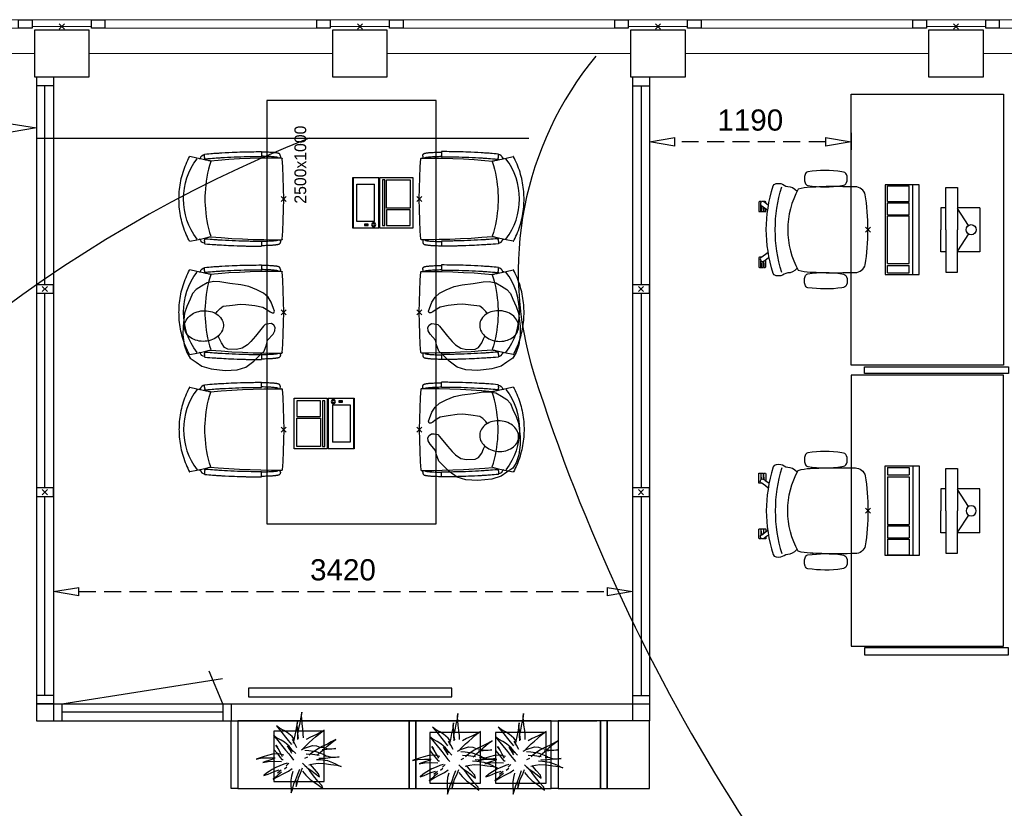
# Model space of a CAD drawing. Header units: millimetres. Extents: x -88840 to 85996, y -16279 to 104709.
# Tile 26 of 184: x -23498 to -17685, y 34508 to 39165. Entities that reach past the tile are written whole.
import ezdxf

# ---------------------------------------------------------------- set-up
doc = ezdxf.new("R2010")
doc.units = ezdxf.units.MM
doc.header["$LTSCALE"] = 400
doc.header["$PDMODE"] = 3
doc.header["$PDSIZE"] = 15
doc.linetypes.add('HIDDEN', pattern=[0.375, 0.25, -0.125])
for name, color, linetype in [('-gd', 2, 'Continuous'), ('-ve', 2, 'HIDDEN'), ('co2-1-n-1-0-8_ip0', 7, 'Continuous'), ('inlay', 6, 'Continuous'), ('inr', 4, 'Continuous'), ('plant', 114, 'Continuous'), ('plat', 5, 'Continuous'), ('sona-s008_ip0', 7, 'Continuous'), ('symbol', 1, 'Continuous'), ('timmerwerk-ge', 150, 'Continuous')]:
    doc.layers.add(name, color=color, linetype=linetype)
for name, color, linetype, lineweight in [('Buitenkozijnen', 140, 'Continuous', 15), ('mat-beton (ihwg)', 5, 'Continuous', 25), ('None', 7, 'Continuous', 9)]:
    doc.layers.add(name, color=color, linetype=linetype, lineweight=lineweight)
doc.styles.add('s100', font='stylu.ttf', dxfattribs={"height": 100})
doc.styles.get("Standard").update_dxf_attribs({"font": 'arial.ttf'})
doc.dimstyles.new('CAL-N1-050-25', dxfattribs={"dimscale": 50, "dimtxt": 2.5, "dimasz": 3, "dimexe": 1.5, "dimexo": 0, "dimgap": 0.3, "dimtad": 0, "dimdec": 4, "dimrnd": 1, "dimdsep": 46, "dimtxsty": 'Standard', "dimblk": 'CLOSED', "dimcen": 0, "dimdle": 1.25, "dimclrt": 249, "dimadec": 0, "dimazin": 0, "dimtfac": 0.9, "dimtdec": 4, "dimtix": 1, "dimtmove": 0, "dimatfit": 3, "dimldrblk": 'CLOSED', "dimfxl": 1, "dimtvp": 1, "dimtolj": 1, "dimtzin": 0, "dimarcsym": 0})

# ---------------------------------------------------------------- blocks, each defined once
blk = doc.blocks.new('Kolom 280x320')
at = {"layer": 'mat-beton (ihwg)', "lineweight": 25}
blk.add_lwpolyline([(-300, 160), (-20, 160), (-20, -160), (-300, -160)], close=True, dxfattribs=at)
at = {"layer": 'None', "color": 92, "linetype": 'Continuous', "lineweight": 5}
blk.add_point((0, 0), dxfattribs=at)
blk = doc.blocks.new('Gevelpui best 1410 (2D)')
at = {"layer": 'Buitenkozijnen', "lineweight": 15}
for p, q in [((-260, 0), (-260, -1410)), ((-260, 0), (-210, 0)), ((-210, 0), (-210, -1410)), ((-260, -1410), (-210, -1410))]:
    blk.add_line(p, q, dxfattribs=at)
at = {"layer": 'Buitenkozijnen', "color": 92, "lineweight": 25}
for points in [[(-260, 0), (-210, 0), (-210, -80), (-260, -80)], [(-260, -1330), (-210, -1330), (-210, -1410), (-260, -1410)]]:
    blk.add_lwpolyline(points, close=True, dxfattribs=at)
at = {"layer": 'None', "color": 43, "linetype": 'Continuous', "lineweight": 9}
blk.add_line((-410, 15), (-410, -1425), dxfattribs=at)
blk = doc.blocks.new('co2-1-n-1-0-8_b2')
for p, q in [((-251.5, -20.3), (-255.8, -20.3)), ((251.5, -20.3), (255.8, -20.3)), ((-249.1, -132.2), (-279.1, -131.7)), ((-251.6, -131.7), (-251.6, -132.2)), ((251.6, -131.7), (251.6, -132.2)), ((-220.5, -431.4), (-220.7, -431.4)), ((220.7, -431.4), (220.5, -431.4)), ((-250, -554.2), (-241.1, -513.2)), ((-239.3, -492.8), (-236.8, -493.3)), ((-231.5, -468.8), (-234.2, -468.3)), ((234.4, -468), (231.4, -468.6)), ((236.7, -493), (239.1, -492.6)), ((241.1, -513.2), (250, -554.2))]:
    blk.add_line(p, q)
at = {"flags": 128}
for points in [[(-238.5, -9.5), (-189.8, -6), (-126.6, -2.7), (-63.3, -0.7), (0, 0)], [(0, 0), (63.3, -0.7), (126.6, -2.7), (189.8, -6), (238.5, -9.5)], [(-255.8, -20.3), (-257.1, -20.4), (-258.3, -20.7), (-259.5, -21.1), (-260.7, -21.6), (-261.9, -22.1), (-263, -22.8), (-264.1, -23.6), (-265.4, -24.8), (-266.8, -26.5), (-267.8, -28.1), (-268.4, -29.4), (-268.8, -30.4), (-269.5, -32.8), (-270, -34.9), (-270.5, -37.1), (-270.9, -39.4), (-271.3, -41.9), (-271.6, -44.3), (-272, -46.9), (-272.4, -49.7), (-272.7, -52.9), (-273.1, -56.4), (-273.5, -60.3), (-273.8, -64.4), (-274.2, -69.1), (-274.6, -74.7), (-275, -81.4), (-275.4, -89.2), (-275.8, -98.1), (-276, -105.6), (-276.2, -113.7), (-276.3, -122.4), (-276.4, -131.8)], [(-223.6, -431.8), (-228.8, -369.6), (-233.1, -307.4), (-236.5, -244.1), (-239, -180.9), (-240.5, -117.6), (-241, -54.2), (-240.8, -12)], [(240.8, -12), (240.9, -73.4), (240.1, -134.8), (238.4, -198.1), (235.7, -261.3), (232, -324.6), (227.4, -387.7), (223.6, -431.8)], [(255.8, -20.3), (257.1, -20.4), (258.3, -20.7), (259.5, -21.1), (260.7, -21.6), (261.9, -22.1), (263, -22.8), (264.1, -23.6), (265.4, -24.8), (266.8, -26.5), (267.8, -28.1), (268.4, -29.4), (268.8, -30.4), (269.5, -32.8), (270, -34.9), (270.5, -37.1), (270.9, -39.4), (271.3, -41.9), (271.6, -44.3), (272, -46.9), (272.4, -49.7), (272.7, -52.9), (273.1, -56.4), (273.5, -60.3), (273.8, -64.4), (274.2, -69.1), (274.6, -74.7), (275, -81.4), (275.4, -89.2), (275.8, -98.1), (276, -105.6), (276.2, -113.7), (276.3, -122.4), (276.4, -131.8)], [(-240.5, -95.2), (-241.5, -95.2), (-243, -95.2), (-244.8, -95.2), (-246.8, -95.2), (-248.9, -95.3), (-251, -95.3)], [(240.7, -95.2), (241.5, -95.2), (243, -95.2), (244.8, -95.2), (246.8, -95.2), (248.9, -95.3), (250.8, -95.3)], [(-250, -468), (-253.3, -468.2), (-255.6, -468.2), (-257.8, -468.2), (-259.7, -468), (-261.4, -467.8), (-262.7, -467.5), (-264.9, -466.6), (-266.3, -450.4), (-267.4, -435.8), (-268.5, -422.4), (-269.3, -410.3), (-270, -401), (-270.6, -392.6), (-271.1, -385.1), (-271.5, -378.5), (-271.8, -372.8), (-272.1, -368), (-272.9, -354.6), (-273.7, -340.4), (-274.5, -325.4), (-275.2, -310.1), (-275.8, -294.9), (-276.6, -274.8), (-277.3, -254.8), (-277.8, -234.9), (-278, -228.3), (-278.2, -221.8), (-278.3, -215.3), (-278.4, -208.9), (-278.5, -202.3), (-278.7, -195.2), (-278.8, -187.2), (-278.9, -178.1), (-279, -168.1), (-279.1, -157), (-279.1, -144.8), (-279.1, -131.7)], [(-250, -468), (-248.5, -467.9), (-246.1, -467.6), (-243.8, -467.2), (-241.7, -466.8), (-239.8, -466.3), (-238.2, -465.8), (-237, -465.2), (-235, -464), (-236.3, -448.9), (-237.4, -435.5), (-238.3, -423.4), (-239.1, -412.6), (-239.8, -403.2), (-240.3, -395.1), (-240.8, -388.6), (-241.2, -382.4), (-241.6, -376), (-242, -369.6), (-242.4, -363.2), (-243.5, -343.6), (-244.5, -323.8), (-245.4, -304), (-246.2, -285.1), (-246.9, -266.1), (-247.5, -247.9), (-247.9, -231.1), (-248, -226.2), (-248.2, -220.5), (-248.3, -213.9), (-248.5, -206.4), (-248.6, -197.9), (-248.8, -188.5), (-248.9, -176.2), (-249, -162.7), (-249.1, -147.9), (-249.1, -132.2)], [(249.1, -132.2), (249.1, -146.9), (249, -160.6), (248.9, -172.9), (248.8, -183.9), (248.7, -193.5), (248.5, -201.8), (248.4, -208.3), (248.3, -214.7), (248.2, -221.1), (248, -227.6), (247.9, -234.1), (247.3, -253.9), (246.6, -273.8), (245.9, -293.6), (245, -312.5), (244.1, -331.4), (243.2, -349.5), (242.2, -366.2), (241.9, -371), (241.5, -376.6), (241.1, -383.1), (240.6, -390.6), (240.1, -398.9), (239.4, -408.1), (238.5, -420.2), (237.5, -433.4), (236.4, -447.9), (235, -464), (237, -465.2), (238.2, -465.8), (239.8, -466.3), (241.7, -466.8), (243.8, -467.2), (246.1, -467.6), (248.5, -467.9), (250, -468)], [(250, -468), (253.3, -468.2), (255.6, -468.2), (257.8, -468.2), (259.7, -468), (261.4, -467.8), (262.7, -467.5), (263.7, -467.1), (265, -466.1), (266, -453.4), (267, -441.6), (267.8, -430.7), (268.6, -420.8), (269.2, -412), (269.8, -404.1), (270.3, -397.1), (270.7, -390.6), (271.1, -384.3), (271.5, -377.9), (271.9, -371.5), (272.3, -365), (273.4, -345.2), (274.5, -325.3), (275.4, -305.3), (276, -290.1), (276.6, -274.8), (277.1, -259.7), (277.6, -245.3), (277.9, -231.9), (278, -226.9), (278.2, -221.2), (278.3, -214.5), (278.5, -206.9), (278.6, -198.4), (278.7, -188.9), (278.9, -176.5), (279, -162.9), (279.1, -148), (279.1, -131.7), (249.1, -132.2)], [(-241.1, -513.2), (-239, -503.7), (-237.1, -494.8), (-234.9, -484.6), (-232.9, -475.3), (-231.1, -466.9), (-229.4, -459.3), (-228, -452.7), (-226.8, -447), (-225.7, -442.2), (-224.9, -438.4)], [(-224.9, -438.4), (-224.4, -436.2), (-224.1, -434.5), (-223.8, -433.2), (-223.6, -432.5)], [(-223.7, -432.8), (-223.7, -432.8), (-223.6, -432.5)], [(-223.6, -431.7), (-223.6, -431.7), (-223.6, -431.8)], [(0, -465.5), (-18.1, -465.2), (-36.1, -464.6), (-59.3, -463.1), (-82.5, -460.9), (-105.6, -457.9), (-128.5, -454.2), (-151.9, -449.7), (-175, -444.4), (-197.9, -438.3), (-220.5, -431.4)], [(220.5, -431.4), (198.1, -438.3), (175.3, -444.3), (152.1, -449.7), (128.5, -454.2), (105.7, -457.9), (82.8, -460.8), (59.5, -463.1), (36.1, -464.6), (18.1, -465.2), (0, -465.5)], [(223.6, -431.8), (223.6, -431.7), (223.6, -431.7)], [(223.6, -432.5), (223.6, -432.5), (223.7, -432.8)], [(223.6, -432.5), (223.7, -432.8), (224, -434), (224.4, -435.9), (224.9, -438.4)], [(224.9, -438.4), (225.7, -442.2), (226.8, -447), (228, -452.7), (229.4, -459.3), (231.1, -466.8), (232.9, -475.2), (234.9, -484.6), (237.1, -494.8), (239, -503.7), (241.1, -513.2)], [(-248.6, -556.9), (-241.7, -560.6), (-230.9, -566), (-220.5, -570.8), (-209.7, -575.6), (-197.7, -580.6), (-185.6, -585.3), (-173.3, -589.7), (-161, -593.7), (-148.6, -597.5), (-136.1, -601), (-123.5, -604.2), (-110.8, -607), (-98.1, -609.6), (-85.4, -611.8), (-72.6, -613.8), (-59.7, -615.4), (-46.8, -616.7), (-33.9, -617.7), (-22.6, -618.2), (-10.7, -618.6), (0, -618.7)], [(0, -618.7), (7.7, -618.6), (19.8, -618.3), (31.2, -617.8), (42.9, -617), (55.8, -615.8), (68.7, -614.3), (81.5, -612.4), (94.3, -610.3), (107, -607.8), (119.7, -605.1), (132.3, -602), (144.8, -598.6), (157.2, -594.9), (169.5, -590.9), (181.8, -586.7), (194, -582.1), (206, -577.2), (217.9, -572), (228.2, -567.2), (238.9, -562), (248.7, -556.9)]]:
    blk.add_lwpolyline(points, dxfattribs=at)
for centre, radius, start, end in [((-251.5, -32.8), 12.5, 31.88123, 90), ((-251.5, -32.8), 12.5, 293.14629, 327.65776), ((-238.3, -12), 2.5, 94.56646, 179.48074), ((238.3, -12), 2.5, 0.51926, 85.43354), ((251.5, -32.8), 12.5, 90, 148.11877), ((251.5, -32.8), 12.5, 212.34224, 246.85371), ((-226.1, -432), 2.5, 341.68171, 5.2297), ((-226.1, -431.9), 2.5, 347.79098, 5.22757), ((226.1, -431.9), 2.5, 174.77243, 192.20902), ((226.1, -432), 2.5, 174.778, 187.14446), ((226.1, -432), 2.5, 187.15482, 198.3185), ((-233.6, -464.5), 28.8, 186.1005, 258.54259), ((-166.7, -477.3), 75, 191.73142, 197.31644), ((-233.7, -464.5), 3.77, 192.88655, 261.7566), ((0.2, -200.9), 391.2, 232.63547, 269.9709), ((-0.2, -200.9), 391.2, 270.03074, 307.36288), ((234, -464.6), 3.4, 276.6537, 346.92859), ((166.7, -477.3), 75, 342.67468, 348.45132), ((234, -464.6), 28.4, 280.35782, 354.00571), ((-247.5, -554.8), 2.5, 167.79098, 242.16084), ((247.5, -554.8), 2.5, 297.83916, 12.20902)]:
    blk.add_arc(centre, radius, start, end)
for points in [[(-243.3, -32.8), (-243.7, -32.8), (-244.1, -33.5), (-245, -36.2), (-245.5, -38.1), (-246.4, -43.2), (-246.9, -46.3), (-247.8, -53.6), (-248.3, -57.8), (-249.1, -67), (-249.5, -72), (-250.2, -82.7), (-250.6, -88.4), (-251.1, -100.3), (-251.3, -106.4), (-251.5, -118.9), (-251.6, -125.3), (-251.6, -131.7)], [(243.3, -32.8), (243.7, -32.8), (244.1, -33.5), (245, -36.2), (245.5, -38.1), (246.4, -43.2), (246.9, -46.3), (247.8, -53.6), (248.3, -57.8), (249.1, -67), (249.5, -72), (250.2, -82.7), (250.6, -88.4), (251.1, -100.3), (251.3, -106.4), (251.5, -118.9), (251.6, -125.3), (251.6, -131.7)]]:
    blk.add_open_spline(points, degree=3, knots=[0, 0, 0, 0, 0.125, 0.125, 0.25, 0.25, 0.375, 0.375, 0.5, 0.5, 0.625, 0.625, 0.75, 0.75, 0.875, 0.875, 0.9994014, 0.9994014, 0.9994014, 0.9994014])
at = {"layer": 'co2-1-n-1-0-8_ip0'}
blk.add_point((0, 0), dxfattribs=at)
blk = doc.blocks.new('symb-LPTP_b2')
for p, q in [((150, 0), (-150, 0)), ((-150, 0), (-150, -155)), ((150, -155), (150, 0)), ((150, -5), (-150, -5)), ((-110, -25), (-110, -129)), ((110, -25), (-110, -25)), ((110, -129), (110, -25)), ((150, -155), (-150, -155)), ((150, -160), (-150, -160)), ((-150, -160), (-150, -355)), ((110, -129), (-110, -129)), ((150, -355), (150, -160)), ((-150, -355), (150, -355))]:
    blk.add_line(p, q)
for points in [[(126.4, -69.8), (133.6, -69.8), (133.6, -91.9), (126.4, -91.9)], [(128.4, -71.8), (131.6, -71.8), (131.6, -89.9), (128.4, -89.9)], [(-135, -175), (135, -175), (135, -188.8), (-135, -188.8)], [(32.1, -198.8), (-135, -198.8), (-135, -340), (32.1, -340)], [(42.1, -198.8), (135, -198.8), (135, -340), (42.1, -340)]]:
    blk.add_lwpolyline(points, close=True)
for points in [[(-129.8, -157.5, 10, 10, 0), (-110.7, -157.5, 10, 10, 0)], [(129.8, -157.5, 10, 10, 0), (110.7, -157.5, 10, 10, 0)]]:
    blk.add_lwpolyline(points, format="xyseb")
for radius in [12.6, 7.57]:
    blk.add_circle((130, -123.9), radius)
blk = doc.blocks.new('tfel 2500x1000')
at = {"layer": 'inr'}
blk.add_lwpolyline([(-2500, -500), (0, -500), (0, 500), (-2500, 500)], close=True, dxfattribs=at)
at = {"layer": 'inr', "rotation": 180}
blk.add_blockref('co2-1-n-1-0-8_b2', (-1942.8, 400), dxfattribs=at)
at = {"layer": 'inr', "xscale": -1, "rotation": 180}
for name, p in [('co2-1-n-1-0-8_b2', (-1250, 400)), ('co2-1-n-1-0-8_b2', (-580.7, 400)), ('symb-LPTP_b2', (-1907.2, -16.5))]:
    blk.add_blockref(name, p, dxfattribs=at)
at = {"layer": 'inr', "xscale": -1}
for name, p in [('symb-LPTP_b2', (-603.6, -7)), ('co2-1-n-1-0-8_b2', (-1942.8, -400))]:
    blk.add_blockref(name, p, dxfattribs=at)
at = {"layer": 'inr'}
for p in [(-1250, -400), (-580.7, -400)]:
    blk.add_blockref('co2-1-n-1-0-8_b2', p, dxfattribs=at)
at = {"layer": 'symbol', "style": 's100'}
blk.add_text('2500x1000', height=69.56, dxfattribs=at).set_placement((-608.6, 267.5))
blk = doc.blocks.new('symb-ps03_b2')
blk.add_lwpolyline([(82.2, -333.7), (93.5, -323.3), (109.6, -304.5), (119.8, -284.7), (121.3, -230.8), (122.5, -183.8), (115.8, -150.4), (104.2, -98.4), (90.8, -52.2), (69, -24.8), (57.7, -13.2), (50.2, -0.9), (49.4, 8.5), (59.4, 13), (75.8, 8.9), (114.7, -1.3), (145.3, -16.6), (172.1, -41.1), (196.4, -77.8), (221.1, -122.2), (235.7, -169.2), (249.9, -232.3), (265.9, -290), (270.3, -324.8), (267.4, -365.4), (252.2, -399.3), (234.6, -432.8), (213.5, -457.5), (181.2, -475.4), (141, -499), (102.8, -516.9), (26.9, -533.5), (-23.3, -539.3), (-83.1, -537.5), (-129.9, -527.7), (-165.1, -510.7), (-191.8, -478.7), (-217.7, -447.5), (-240.8, -394), (-258.1, -313.4), (-261.7, -241.7), (-250.8, -189), (-222, -138.3), (-185.2, -93.4), (-169.5, -72.2), (-133.8, -53.9), (-107.1, -45.7), (-74.5, -10), (-56.5, 2.3), (-37.5, 6.7), (-23, 0.8), (-11.7, -12.6), (-10.5, -27.9), (-13.2, -49.2), (-22.6, -61.1), (-75.1, -114.5), (-104.5, -144.9), (-120.7, -165.7), (-138.4, -200.3), (-141.8, -234.1), (-134.6, -284.5), (-123.4, -302.1), (-94.4, -318.8), (-69, -327.2), (-51.7, -333)])
blk.add_lwpolyline([(-74.5, -413.3, 0.078796), (-66.1, -458.3, 0.088041), (-45.7, -493.9, 0.105312), (-14.5, -518.5, 0.121926), (19.1, -525.8, 0.121926), (52.3, -516.6, 0.105312), (82.1, -490.3, 0.088041), (100.3, -453.5, 0.078796), (106.2, -408.2, 0.078796), (97.7, -363.2, 0.088041), (77.4, -327.6, 0.105312), (46.2, -303, 0.121926), (12.5, -295.7, 0.121926), (-20.6, -304.9, 0.105312), (-50.4, -331.2, 0.088041), (-68.6, -368, 0.078796)], format="xyb", close=True)
blk = doc.blocks.new('boom nieuw 01')
at = {"layer": 'plant', "extrusion": (0, -4.44089e-16, -1)}
for p, q in [((-225, 789), (-238, 749)), ((-225, 789), (-238, 749)), ((-225, 745), (-225, 789)), ((-225, 745), (-225, 789)), ((-574, 694), (-627, 737)), ((-627, 737), (-616, 698)), ((-574, 694), (-627, 737)), ((-627, 737), (-616, 698)), ((-616, 698), (-564, 639)), ((-616, 698), (-564, 639)), ((-519, 654), (-574, 694)), ((-519, 654), (-574, 694)), ((-564, 639), (-510, 574)), ((-564, 639), (-510, 574)), ((-467, 618), (-519, 654)), ((-467, 618), (-519, 654)), ((-298, 670), (-316, 598)), ((-285, 709), (-298, 670)), ((-285, 665), (-285, 709)), ((-279, 616), (-285, 665)), ((-257, 677), (-284, 619)), ((-257, 677), (-284, 619)), ((-238, 749), (-257, 677)), ((-238, 749), (-257, 677)), ((-219, 696), (-225, 745)), ((-219, 696), (-225, 745)), ((-219, 630), (-219, 696)), ((-219, 630), (-219, 696)), ((-531, 541), (-584, 584)), ((-584, 584), (-573, 545)), ((-531, 541), (-584, 584)), ((-584, 584), (-573, 545)), ((-573, 545), (-520, 486)), ((-573, 545), (-520, 486)), ((-476, 501), (-531, 541)), ((-476, 501), (-531, 541)), ((-510, 574), (-463, 510)), ((-510, 574), (-463, 510)), ((-412, 565), (-467, 618)), ((-412, 565), (-467, 618)), ((-463, 510), (-423, 466)), ((-463, 510), (-423, 466)), ((-369, 511), (-412, 565)), ((-369, 511), (-412, 565)), ((-344, 540), (-368, 472)), ((-316, 598), (-344, 540)), ((-308, 551), (-333, 488)), ((-308, 551), (-333, 488)), ((-284, 619), (-308, 551)), ((-284, 619), (-308, 551)), ((-243, 519), (-227, 576)), ((-243, 519), (-227, 576)), ((-187, 511), (-234, 479)), ((-187, 511), (-234, 479)), ((-227, 576), (-219, 630)), ((-227, 576), (-219, 630)), ((-119, 548), (-187, 511)), ((-55, 579), (-119, 548)), ((-55, 579), (-119, 548)), ((-101, 524), (-55, 560)), ((-101, 524), (-55, 560)), ((-95, 500), (-50, 537)), ((-4, 517), (-70, 496)), ((-4, 517), (-70, 496)), ((9, 617), (-55, 579)), ((9, 617), (-55, 579)), ((-55, 560), (-36, 579)), ((-55, 560), (-36, 579)), ((-36, 579), (9, 617)), ((-36, 579), (9, 617)), ((73, 551), (-4, 517)), ((73, 551), (-4, 517)), ((20, 490), (61, 517)), ((20, 490), (61, 517)), ((61, 517), (92, 539)), ((61, 517), (92, 539)), ((126, 569), (73, 551)), ((126, 569), (73, 551)), ((92, 539), (126, 569)), ((92, 539), (126, 569)), ((-831, 440), (-863, 451)), ((-863, 451), (-808, 440)), ((-831, 440), (-863, 451)), ((-863, 451), (-808, 440)), ((-793, 417), (-831, 440)), ((-793, 417), (-831, 440)), ((-808, 440), (-733, 432)), ((-808, 440), (-733, 432)), ((-751, 400), (-793, 417)), ((-751, 400), (-793, 417)), ((-690, 378), (-751, 400)), ((-690, 378), (-751, 400)), ((-733, 432), (-646, 419)), ((-733, 432), (-646, 419)), ((-646, 419), (-567, 415)), ((-646, 419), (-567, 415)), ((-567, 415), (-510, 423)), ((-567, 415), (-510, 423)), ((-520, 486), (-467, 421)), ((-520, 486), (-467, 421)), ((-510, 423), (-451, 434)), ((-510, 423), (-451, 434)), ((-424, 465), (-476, 501)), ((-424, 465), (-476, 501)), ((-369, 412), (-424, 465)), ((-369, 412), (-424, 465)), ((-423, 466), (-397, 444)), ((-423, 466), (-397, 444)), ((-195, 409), (-161, 444)), ((-170, 410), (-128, 424)), ((-170, 410), (-128, 424)), ((-167, 460), (-136, 488)), ((-167, 460), (-136, 488)), ((-128, 424), (-78, 443)), ((-128, 424), (-78, 443)), ((-15, 385), (-100, 387)), ((-15, 385), (-100, 387)), ((-78, 443), (-25, 464)), ((-78, 443), (-25, 464)), ((-25, 464), (20, 490)), ((-25, 464), (20, 490)), ((71, 388), (-15, 385)), ((71, 388), (-15, 385)), ((51, 371), (104, 389)), ((51, 371), (104, 389)), ((140, 402), (71, 388)), ((140, 402), (71, 388)), ((104, 389), (140, 402)), ((104, 389), (140, 402)), ((-838, 331), (-790, 339)), ((-838, 331), (-790, 339)), ((-787, 335), (-838, 331)), ((-787, 335), (-838, 331)), ((-790, 339), (-724, 343)), ((-790, 339), (-724, 343)), ((-737, 335), (-787, 335)), ((-737, 335), (-787, 335)), ((-691, 320), (-737, 335)), ((-724, 343), (-665, 349)), ((-724, 343), (-665, 349)), ((-636, 315), (-691, 320)), ((-636, 315), (-691, 320)), ((-601, 365), (-690, 378)), ((-601, 365), (-690, 378)), ((-642, 298), (-680, 321)), ((-642, 298), (-680, 321)), ((-665, 349), (-613, 352)), ((-665, 349), (-613, 352)), ((-604, 263), (-648, 228)), ((-604, 263), (-648, 228)), ((-601, 281), (-642, 298)), ((-601, 281), (-642, 298)), ((-613, 352), (-578, 349)), ((-613, 352), (-578, 349)), ((-553, 314), (-604, 263)), ((-553, 314), (-604, 263)), ((-547, 362), (-601, 365)), ((-547, 362), (-601, 365)), ((-540, 259), (-601, 281)), ((-540, 259), (-601, 281)), ((-583, 313), (-496, 300)), ((-583, 313), (-496, 300)), ((-568, 225), (-511, 263)), ((-568, 225), (-511, 263)), ((-451, 246), (-540, 259)), ((-451, 246), (-540, 259)), ((-511, 263), (-472, 292)), ((-511, 263), (-472, 292)), ((-496, 300), (-417, 296)), ((-496, 300), (-417, 296)), ((-472, 292), (-455, 309)), ((-472, 292), (-455, 309)), ((-398, 347), (-436, 328)), ((-398, 347), (-436, 328)), ((-281, 288), (-232, 238)), ((-281, 288), (-232, 238)), ((-231, 344), (-254, 371)), ((-231, 344), (-254, 371)), ((-194, 216), (-242, 260)), ((-194, 216), (-242, 260)), ((-233, 285), (-204, 233)), ((-233, 285), (-204, 233)), ((-192, 292), (-231, 344)), ((-192, 292), (-231, 344)), ((-151, 244), (-192, 292)), ((-151, 244), (-192, 292)), ((-127, 307), (-59, 290)), ((-127, 307), (-59, 290)), ((-105, 362), (-122, 364)), ((-105, 362), (-122, 364)), ((-113, 330), (-85, 277)), ((-113, 330), (-85, 277)), ((-83, 336), (-105, 362)), ((-83, 336), (-105, 362)), ((-85, 277), (-56, 224)), ((-85, 277), (-56, 224)), ((-43, 284), (-83, 336)), ((-43, 284), (-83, 336)), ((-59, 290), (16, 294)), ((-59, 290), (16, 294)), ((-3, 235), (-43, 284)), ((-3, 235), (-43, 284)), ((69, 341), (-16, 343)), ((69, 341), (-16, 343)), ((-5, 354), (51, 371)), ((-5, 354), (51, 371)), ((16, 294), (79, 310)), ((16, 294), (79, 310)), ((154, 344), (69, 341)), ((154, 344), (69, 341)), ((79, 310), (135, 327)), ((79, 310), (135, 327)), ((135, 327), (188, 345)), ((135, 327), (188, 345)), ((224, 359), (154, 344)), ((224, 359), (154, 344)), ((188, 345), (224, 359)), ((188, 345), (224, 359)), ((-748, 141), (-796, 107)), ((-748, 141), (-796, 107)), ((-796, 107), (-737, 139)), ((-796, 107), (-737, 139)), ((-794, 221), (-746, 230)), ((-794, 221), (-746, 230)), ((-743, 226), (-794, 221)), ((-743, 226), (-794, 221)), ((-722, 163), (-748, 141)), ((-722, 163), (-748, 141)), ((-746, 230), (-680, 234)), ((-746, 230), (-680, 234)), ((-694, 225), (-743, 226)), ((-694, 225), (-743, 226)), ((-737, 139), (-688, 167)), ((-737, 139), (-688, 167)), ((-686, 193), (-722, 163)), ((-686, 193), (-722, 163)), ((-647, 211), (-694, 225)), ((-647, 211), (-694, 225)), ((-688, 167), (-620, 196)), ((-688, 167), (-620, 196)), ((-648, 228), (-686, 193)), ((-648, 228), (-686, 193)), ((-680, 234), (-621, 240)), ((-680, 234), (-621, 240)), ((-592, 206), (-647, 211)), ((-592, 206), (-647, 211)), ((-620, 196), (-568, 225)), ((-620, 196), (-568, 225)), ((-549, 186), (-592, 206)), ((-549, 186), (-592, 206)), ((-496, 183), (-549, 186)), ((-496, 183), (-549, 186)), ((-454, 144), (-497, 109)), ((-454, 144), (-497, 109)), ((-392, 219), (-496, 183)), ((-392, 219), (-496, 183)), ((-403, 195), (-454, 144)), ((-403, 195), (-454, 144)), ((-397, 243), (-451, 246)), ((-397, 243), (-451, 246)), ((-369, 232), (-403, 195)), ((-369, 232), (-403, 195)), ((-354, 238), (-392, 219)), ((-354, 238), (-392, 219)), ((-297, 215), (-269, 162)), ((-297, 215), (-269, 162)), ((-269, 162), (-239, 109)), ((-269, 162), (-239, 109)), ((-263, 89), (-248, 155)), ((-263, 89), (-248, 155)), ((-232, 238), (-199, 194)), ((-232, 238), (-199, 194)), ((-186, 120), (-227, 169)), ((-186, 120), (-227, 169)), ((-204, 233), (-174, 186)), ((-204, 233), (-174, 186)), ((-199, 194), (-138, 143)), ((-199, 194), (-138, 143)), ((-174, 186), (-194, 216)), ((-174, 186), (-194, 216)), ((-33, 98), (-151, 244)), ((-33, 98), (-151, 244)), ((-138, 143), (-93, 116)), ((-138, 143), (-93, 116)), ((-56, 224), (-25, 178)), ((-56, 224), (-25, 178)), ((-25, 178), (-46, 207)), ((-25, 178), (-46, 207)), ((-597, 22), (-646, -12)), ((-597, 22), (-646, -12)), ((-646, -12), (-586, 20)), ((-646, -12), (-586, 20)), ((-572, 44), (-597, 22)), ((-572, 44), (-597, 22)), ((-586, 20), (-537, 48)), ((-586, 20), (-537, 48)), ((-535, 74), (-572, 44)), ((-535, 74), (-572, 44)), ((-537, 48), (-469, 77)), ((-537, 48), (-469, 77)), ((-497, 109), (-535, 74)), ((-497, 109), (-535, 74)), ((-469, 77), (-417, 106)), ((-469, 77), (-417, 106)), ((-380, 87), (-378, 37)), ((-380, 87), (-378, 37)), ((-378, 37), (-372, -25)), ((-378, 37), (-372, -25)), ((-317, 95), (-308, 24)), ((-317, 95), (-308, 24)), ((-317, -32), (-303, 34)), ((-317, -32), (-303, 34)), ((-308, 24), (-304, -32)), ((-308, 24), (-304, -32)), ((-303, 34), (-304, 107)), ((-303, 34), (-304, 107)), ((-293, -58), (-278, 12)), ((-293, -58), (-278, 12)), ((-278, 12), (-263, 89)), ((-278, 12), (-263, 89)), ((-267, 114), (-235, 70)), ((-267, 114), (-235, 70)), ((-235, 70), (-173, 19)), ((-235, 70), (-173, 19)), ((-69, -25), (-186, 120)), ((-69, -25), (-186, 120)), ((-173, 19), (-128, -8)), ((-173, 19), (-128, -8)), ((-93, 116), (-36, 86)), ((-93, 116), (-36, 86)), ((-36, 86), (2, 56)), ((-36, 86), (2, 56)), ((2, 56), (-33, 98)), ((2, 56), (-33, 98)), ((-372, -25), (-363, -96)), ((-372, -25), (-363, -96)), ((-363, -96), (-359, -152)), ((-363, -96), (-359, -152)), ((-348, -178), (-333, -108)), ((-348, -178), (-333, -108)), ((-333, -108), (-317, -32)), ((-333, -108), (-317, -32)), ((-304, -32), (-299, -81)), ((-304, -32), (-299, -81)), ((-303, -124), (-293, -58)), ((-303, -124), (-293, -58)), ((-299, -81), (-303, -124)), ((-299, -81), (-303, -124)), ((-128, -8), (-72, -38)), ((-128, -8), (-72, -38)), ((-72, -38), (-33, -68)), ((-72, -38), (-33, -68)), ((-33, -68), (-69, -25)), ((-33, -68), (-69, -25)), ((-359, -152), (-354, -201)), ((-359, -152), (-354, -201)), ((-358, -244), (-348, -178)), ((-358, -244), (-348, -178)), ((-354, -201), (-358, -244)), ((-354, -201), (-358, -244))]:
    blk.add_line(p, q, dxfattribs=at)
at = {"layer": 'timmerwerk-ge', "linetype": 'Continuous', "extrusion": (0, -4.44089e-16, -1)}
for p, q in [((0, 647), (-647, 647)), ((-647, 647), (-647, 0)), ((0, 0), (0, 647)), ((-647, 0), (0, 0))]:
    blk.add_line(p, q, dxfattribs=at)
blk = doc.blocks.new('SONA-S008_B2')
at = {"layer": '-gd'}
blk.add_open_spline([(-253, -509.5), (-87.8, -560.2), (87.8, -560.2), (253, -509.5)], degree=3, dxfattribs=at)
for points in [[(-206.6, -15.8), (-79.4, 5.3), (79.6, 5.3), (206.6, -15.8)], [(-253, -73.9), (-253.4, -51.6), (-233.1, -20.2), (-206.6, -15.8)], [(206.6, -15.8), (233.1, -20.2), (253.4, -51.6), (253, -73.9)], [(-253, -272.1), (-257.1, -206.8), (-252.1, -139.2), (-253, -73.9)], [(253, -73.9), (252.1, -139.2), (257.1, -206.8), (253, -272.1)], [(-342.5, -153.6), (-353.5, -221.1), (-351.5, -287.6), (-342.5, -355.4)], [(-325.3, -126.1), (-337, -131.7), (-340.4, -140.8), (-342.5, -153.6)], [(-277.9, -126.1), (-287.8, -121.3), (-315.3, -121.3), (-325.3, -126.1)], [(-260.7, -153.6), (-262.7, -140.8), (-266.2, -131.7), (-277.9, -126.1)], [(-260.7, -355.4), (-251.6, -287.6), (-249.7, -221.1), (-260.7, -153.6)], [(260.6, -355.4), (251.6, -287.6), (249.7, -221.1), (260.6, -153.6)], [(260.6, -153.6), (262.7, -140.8), (266.2, -131.7), (277.9, -126.1)], [(277.9, -126.1), (287.8, -121.3), (315.3, -121.3), (325.3, -126.1)], [(325.3, -126.1), (337, -131.7), (340.4, -140.8), (342.5, -153.6)], [(342.5, -153.6), (353.4, -221.1), (351.5, -287.6), (342.5, -355.4)], [(-238.9, -411.5), (-253, -365.7), (-250.2, -318.7), (-253, -272.1)], [(253, -272.1), (250.2, -318.7), (253, -365.7), (238.9, -411.5)], [(-250.7, -332.5), (-253.1, -331.7), (-255.4, -330.9), (-257.6, -330.2)], [(-255.2, -303.9), (-254.1, -304.3), (-252.9, -304.7), (-251.7, -305.1)], [(256.9, -323.2), (255, -323.8), (253.1, -324.4), (251, -325.1)], [(251.9, -297.7), (252.9, -297.4), (253.8, -297.1), (254.7, -296.8)], [(-342.5, -355.4), (-341.5, -363), (-333.6, -369.9), (-326.1, -371.8)], [(-326.1, -371.8), (-310.3, -375.7), (-292.8, -375.7), (-277, -371.8)], [(-277, -371.8), (-269.5, -369.9), (-261.7, -363), (-260.7, -355.4)], [(277, -371.8), (269.5, -369.9), (261.7, -363), (260.6, -355.4)], [(326.1, -371.8), (310.3, -375.7), (292.8, -375.7), (277, -371.8)], [(342.5, -355.4), (341.5, -363), (333.6, -369.9), (326.1, -371.8)], [(-227.3, -418.1), (-247.1, -436.6), (-255.7, -455.2), (-255.5, -473.7)], [(238.9, -411.5), (95.4, -494.5), (-95.5, -494.5), (-238.9, -411.5)], [(255.5, -473.7), (255.7, -455.2), (247.1, -436.6), (227.3, -418.1)], [(-272.1, -515.2), (-274.4, -533.8), (-273.7, -555.7), (-258.6, -560.1)], [(-255.5, -473.7), (-255.4, -489), (-270.3, -500.1), (-272.1, -515.2)], [(272.1, -515.2), (270.3, -500.1), (255.4, -489), (255.5, -473.7)], [(258.6, -560.1), (273.7, -555.6), (274.4, -533.8), (272.1, -515.2)], [(-258.6, -560.1), (-77.4, -613.6), (78.8, -613.6), (258.6, -560.1)], [(-222.5, -641.1), (-222.5, -641.1), (-222.4, -632.9), (-222.4, -632.9)], [(-222.4, -606.9), (-222.4, -604.9), (-220.7, -603.3), (-218.7, -603.3)], [(-222.4, -615.1), (-222.4, -615.1), (-222.4, -606.9), (-222.4, -606.9)], [(-218.8, -615.1), (-218.8, -615.1), (-222.4, -615.1), (-222.4, -615.1)], [(-222.4, -629.9), (-222.4, -629.9), (-222.4, -618.1), (-222.4, -618.1)], [(-222.4, -618.1), (-222.4, -618.1), (-198.5, -618.1), (-198.5, -618.1)], [(-198.6, -630), (-198.6, -630), (-222.4, -629.9), (-222.4, -629.9)], [(-222.4, -632.9), (-222.4, -632.9), (-218.8, -632.9), (-218.8, -632.9)], [(-198.5, -615.1), (-198.5, -615.1), (-218.8, -615.1), (-218.8, -615.1)], [(-218.8, -632.9), (-218.8, -632.9), (-198.6, -633), (-198.6, -633)], [(-218.7, -603.3), (-218.7, -603.3), (-192, -603.3), (-176.8, -603.3)], [(-198.6, -633), (-198.6, -633), (-198.6, -630), (-198.6, -630)], [(-198.6, -630), (-198.6, -630), (-186.7, -630), (-186.7, -630)], [(-198.6, -633), (-198.6, -633), (-186.7, -633), (-186.7, -633)], [(-198.5, -618.1), (-198.5, -618.1), (-198.5, -615.1), (-198.5, -615.1)], [(-198.5, -615.1), (-198.5, -615.1), (-186.7, -615.2), (-186.7, -615.2)], [(-198.5, -618.1), (-198.5, -618.1), (-189.1, -618.2), (-187.1, -618.2)], [(-182.7, -633.4), (-188.4, -629.2), (-189.7, -621.1), (-185.5, -615.4)], [(-185.4, -615.2), (-186.2, -615.2), (-186.7, -615.2), (-186.7, -615.2)], [(-186.7, -615.2), (-186.7, -615.2), (-186.7, -616.4), (-186.7, -617.3)], [(-185.9, -630), (-186.4, -630), (-186.7, -630), (-186.7, -630)], [(-186.7, -630), (-186.7, -630), (-186.7, -633), (-186.7, -633)], [(-186.7, -633), (-186.7, -633), (-185.3, -633), (-183.1, -633)], [(-185.5, -615.4), (-185.5, -615.4), (-176.5, -602.9), (-162.6, -583.8)], [(-164.7, -630.5), (-168.8, -636.2), (-176.9, -637.5), (-182.7, -633.4)], [(-182.7, -633.4), (-182.7, -633.4), (-182.7, -633.4), (-182.7, -633.4)], [(-167.1, -633), (-166.7, -633), (-166.5, -633), (-166.5, -633)], [(-166.5, -633), (-166.5, -633), (-162.9, -633.1), (-162.9, -633.1)], [(-134.5, -588.9), (-152.4, -613.6), (-164.7, -630.5), (-164.7, -630.5)], [(-162.8, -630.1), (-162.8, -630.1), (-163.4, -630.1), (-164.4, -630)], [(-162.9, -633.1), (-162.9, -633.1), (-162.9, -641.3), (-162.9, -641.3)], [(-162.8, -628), (-162.8, -629.2), (-162.8, -630.1), (-162.8, -630.1)], [(106.4, -606.6), (106.4, -604.6), (108, -603), (110, -603)], [(106.4, -614.8), (106.4, -614.8), (106.4, -606.6), (106.4, -606.6)], [(110.1, -614.8), (110.1, -614.8), (106.4, -614.8), (106.4, -614.8)], [(106.4, -629.7), (106.4, -629.7), (106.4, -617.8), (106.4, -617.8)], [(106.4, -617.8), (106.4, -617.8), (130.3, -617.8), (130.3, -617.8)], [(130.3, -629.6), (130.3, -629.6), (106.4, -629.7), (106.4, -629.7)], [(106.4, -640.9), (106.4, -640.9), (106.4, -632.7), (106.4, -632.7)], [(106.4, -632.7), (106.4, -632.7), (110.1, -632.7), (110.1, -632.7)], [(110, -603), (110, -603), (115.6, -603), (123.1, -603)], [(130.3, -614.8), (130.3, -614.8), (110.1, -614.8), (110.1, -614.8)], [(110.1, -632.7), (110.1, -632.7), (130.3, -632.6), (130.3, -632.6)], [(143.1, -630.4), (143.1, -630.4), (131.8, -614.9), (115.2, -592)], [(130.3, -617.8), (130.3, -617.8), (130.3, -614.8), (130.3, -614.8)], [(130.3, -614.8), (130.3, -614.8), (130.9, -614.8), (131.7, -614.8)], [(130.3, -617.8), (130.3, -617.8), (131.9, -617.8), (133.9, -617.8)], [(130.3, -632.6), (130.3, -632.6), (130.3, -629.6), (130.3, -629.6)], [(130.3, -629.6), (130.3, -629.6), (142.1, -629.6), (142.1, -629.6)], [(130.3, -632.6), (130.3, -632.6), (142.2, -632.6), (142.2, -632.6)], [(142.5, -629.6), (142.3, -629.6), (142.1, -629.6), (142.1, -629.6)], [(142.1, -629.6), (142.1, -629.6), (142.2, -632.6), (142.2, -632.6)], [(142.2, -632.6), (142.2, -632.6), (143.3, -632.6), (145.1, -632.6)], [(161.1, -633.2), (155.3, -637.4), (147.2, -636.1), (143.1, -630.4)], [(143.7, -587.5), (156, -604.4), (163.9, -615.2), (163.9, -615.2)], [(154.9, -602.9), (159.4, -602.9), (162.3, -602.9), (162.3, -602.9)], [(163.9, -615.2), (168.1, -621), (166.8, -629.1), (161.1, -633.2)], [(161.1, -633.2), (161.1, -633.2), (161.1, -633.2), (161.1, -633.2)], [(161.8, -632.6), (162.2, -632.6), (162.4, -632.6), (162.4, -632.6)], [(162.3, -602.9), (164.4, -602.9), (166, -604.6), (166, -606.6)], [(162.4, -632.6), (162.4, -632.6), (166, -632.6), (166, -632.6)], [(166, -614.8), (166, -614.8), (164.6, -614.8), (163.5, -614.8)], [(166, -629.6), (166, -629.6), (165.4, -629.6), (164.4, -629.6)], [(165.3, -617.8), (165.8, -617.8), (166, -617.8), (166, -617.8)], [(166, -606.6), (166, -606.6), (166, -614.8), (166, -614.8)], [(166, -617.8), (166, -617.8), (166, -618.6), (166, -619.9)], [(166, -625.7), (166, -627.8), (166, -629.6), (166, -629.6)], [(166, -632.6), (166, -632.6), (166, -640.8), (166, -640.8)], [(-218.8, -644.8), (-220.8, -644.8), (-222.5, -643.1), (-222.5, -641.1)], [(-166.5, -644.9), (-166.5, -644.9), (-218.8, -644.8), (-218.8, -644.8)], [(-162.9, -641.3), (-162.9, -643.3), (-164.5, -644.9), (-166.5, -644.9)], [(110.1, -644.5), (108.1, -644.5), (106.5, -642.9), (106.4, -640.9)], [(162.4, -644.4), (162.4, -644.4), (110.1, -644.5), (110.1, -644.5)], [(166, -640.8), (166, -642.8), (164.4, -644.4), (162.4, -644.4)]]:
    blk.add_open_spline(points, degree=3)
at = {"layer": 'sona-s008_ip0'}
blk.add_point((0, 0), dxfattribs=at)
blk = doc.blocks.new('SYMB-CMP4_B2')
for p, q in [((-130, 558.1), (130, 558.1)), ((-130, 558.1), (-130, 428.1)), ((130, 558.1), (130, 428.1)), ((-25.3, 491.9), (-125, 428.1)), ((25.3, 491.9), (125, 428.1)), ((-250, 358.1), (-250, 428.1)), ((-250, 428.1), (0, 428.1)), ((250, 428.1), (0, 428.1)), ((250, 358.1), (250, 428.1)), ((0, 358.1), (-250, 358.1)), ((-130, 358.1), (-130, 328.1)), ((0, 358.1), (250, 358.1)), ((130, 358.1), (130, 328.1)), ((-130, 328.1), (0, 328.1)), ((130, 328.1), (0, 328.1)), ((265, 200), (-265, 200)), ((-265, 200), (-265, 0)), ((265, 0), (265, 200)), ((265, 162.9), (-265, 162.9)), ((-166.8, 141.5), (-259.7, 141.5)), ((-259.7, 12.9), (-259.7, 141.5)), ((-166.8, 12.9), (-166.8, 141.5)), ((-88, 141.5), (-159.1, 141.5)), ((-159.1, 12.9), (-159.1, 141.5)), ((-88, 12.9), (-88, 141.5)), ((200.4, 141.5), (-81.5, 141.5)), ((-81.5, 12.9), (-81.5, 141.5)), ((200.4, 12.9), (200.4, 141.5)), ((254.7, 141.5), (212.3, 141.5)), ((212.3, 12.9), (212.3, 141.5)), ((254.7, 12.9), (254.7, 141.5)), ((-265, 0), (265, 0)), ((-166.8, 12.9), (-259.7, 12.9)), ((-88, 12.9), (-159.1, 12.9)), ((200.4, 12.9), (-81.5, 12.9)), ((254.7, 12.9), (212.3, 12.9))]:
    blk.add_line(p, q)
blk.add_circle((0, 508.1), 30)
blk = doc.blocks.new('_CLOSED')
at = {"color": 0, "linetype": 'ByBlock'}
for p, q in [((-1, 0.167), (0, 0)), ((-1, 0.167), (-1, -0.167)), ((0, 0), (-1, -0.167))]:
    blk.add_line(p, q, dxfattribs=at)
blk = doc.blocks.new('*D1432')
at = {"layer": '-ve', "color": 0, "lineweight": -2, "transparency": 16777216}
for p, q in [((-23299.7, 36125), (-23299.7, 35712.9)), ((-19879.7, 36125), (-19879.7, 35712.9)), ((-23149.7, 35787.9), (-20029.7, 35787.9))]:
    blk.add_line(p, q, dxfattribs=at)
at = {"layer": 'Defpoints', "color": 0, "transparency": 16777216}
for p in [(-23299.7, 36125), (-19879.7, 36125), (-19879.7, 35787.9)]:
    blk.add_point(p, dxfattribs=at)
at = {"layer": '-ve', "color": 0, "lineweight": -2, "transparency": 16777216, "xscale": 150, "yscale": 150, "zscale": 150, "rotation": 180}
blk.add_blockref('_CLOSED', (-23299.7, 35787.9), dxfattribs=at)
at = {"layer": '-ve', "color": 0, "lineweight": -2, "transparency": 16777216, "xscale": 150, "yscale": 150, "zscale": 150}
blk.add_blockref('_CLOSED', (-19879.7, 35787.9), dxfattribs=at)
at = {"layer": '-ve', "color": 249, "transparency": 16777216, "insert": (-21589.7, 35915.6), "char_height": 125, "attachment_point": 5}
blk.add_mtext('\\A1;3420', dxfattribs=at)
blk = doc.blocks.new('*D1438')
at = {"layer": '-ve', "color": 0, "lineweight": -2, "transparency": 16777216}
for p, q in [((-24999.7, 38725), (-24999.7, 38450.9)), ((-23399.7, 38725), (-23399.7, 38450.9)), ((-24849.7, 38525.9), (-23549.7, 38525.9))]:
    blk.add_line(p, q, dxfattribs=at)
at = {"layer": 'Defpoints', "color": 0, "transparency": 16777216}
for p in [(-24999.7, 38725), (-23399.7, 38725), (-23399.7, 38525.9)]:
    blk.add_point(p, dxfattribs=at)
at = {"layer": '-ve', "color": 0, "lineweight": -2, "transparency": 16777216, "xscale": 150, "yscale": 150, "zscale": 150, "rotation": 180}
blk.add_blockref('_CLOSED', (-24999.7, 38525.9), dxfattribs=at)
at = {"layer": '-ve', "color": 0, "lineweight": -2, "transparency": 16777216, "xscale": 150, "yscale": 150, "zscale": 150}
blk.add_blockref('_CLOSED', (-23399.7, 38525.9), dxfattribs=at)
at = {"layer": '-ve', "color": 249, "transparency": 16777216, "insert": (-24199.7, 38653.5), "char_height": 125, "attachment_point": 5}
blk.add_mtext('\\A1;1600', dxfattribs=at)
blk = doc.blocks.new('*D1439')
at = {"layer": '-ve', "color": 0, "lineweight": -2, "transparency": 16777216}
for p, q in [((-19779.7, 38497.1), (-19779.7, 38369)), ((-18589.7, 38497.1), (-18589.7, 38369)), ((-18739.7, 38444), (-19629.7, 38444))]:
    blk.add_line(p, q, dxfattribs=at)
at = {"layer": 'Defpoints', "color": 0, "transparency": 16777216}
for p in [(-19779.7, 38497.1), (-18589.7, 38497.1), (-19779.7, 38444)]:
    blk.add_point(p, dxfattribs=at)
at = {"layer": '-ve', "color": 0, "lineweight": -2, "transparency": 16777216, "xscale": 150, "yscale": 150, "zscale": 150, "rotation": 180}
blk.add_blockref('_CLOSED', (-19779.7, 38444), dxfattribs=at)
at = {"layer": '-ve', "color": 0, "lineweight": -2, "transparency": 16777216, "xscale": 150, "yscale": 150, "zscale": 150}
blk.add_blockref('_CLOSED', (-18589.7, 38444), dxfattribs=at)
at = {"layer": '-ve', "color": 249, "transparency": 16777216, "insert": (-19184.7, 38571.6), "char_height": 125, "attachment_point": 5}
blk.add_mtext('\\A1;1190', dxfattribs=at)

msp = doc.modelspace()

# ---------------------------------------------------------------- linework, layer by layer
at = {"layer": '-ve'}
for p in [(-23349.7156, 37575.04674), (-23349.7156, 37575.04674), (-23349.7156, 37575.04674), (-23349.7156, 37575.04674), (-19829.7156, 37575.04674), (-19829.7156, 37575.04674), (-19829.7156, 37575.04674), (-19829.7156, 37575.04674), (-23349.7156, 36375.04674), (-23349.7156, 36375.04674), (-23349.7156, 36375.04674), (-19829.7156, 36375.04674), (-19829.7156, 36375.04674), (-19829.7156, 36375.04674)]:
    msp.add_point(p, dxfattribs=at)
at = {"layer": 'Buitenkozijnen', "lineweight": 15}
for points in [[(-23424.7156, 39125.04674), (-23424.7156, 39165.08738), (-23074.7156, 39165.08738), (-23074.7156, 39125.04674)], [(-21664.7156, 39125.04674), (-21664.7156, 39165.08738), (-21314.7156, 39165.08738), (-21314.7156, 39125.04674)], [(-19904.7156, 39125.04674), (-19904.7156, 39165.08738), (-19554.7156, 39165.08738), (-19554.7156, 39125.04674)], [(-18144.7156, 39125.04674), (-18144.7156, 39165.08738), (-17794.7156, 39165.08738), (-17794.7156, 39125.04674)]]:
    msp.add_lwpolyline(points, close=True, dxfattribs=at)
at = {"layer": 'inlay'}
for p, q in [((-23399.7156, 38465.08738), (-22039.12852, 38465.08738)), ((-22799.12852, 38465.08738), (-20492.57477, 38465.08738))]:
    msp.add_line(p, q, dxfattribs=at)
for centre, radius, start, end in [((-18554.722, 37676.22923), 2000, 140.459268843, 197.5472811), ((-18891.14228, 31154.04086), 7864.77886, 111.628478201, 179.919524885), ((-10058.67795, 40362.73166), 10910.67111, 197.5472811, 227.579846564)]:
    msp.add_arc(centre, radius, start, end, dxfattribs=at)
at = {"layer": 'inr'}
for points in [[(-17689.7156, 38725.04674), (-17689.7156, 37125.04674), (-18589.7156, 37125.04674), (-18589.7156, 38725.04674)], [(-18509.7156, 37115.04674), (-17659.7156, 37115.04674), (-17659.7156, 37075.04674), (-18509.7156, 37075.04674)], [(-17689.7156, 35465.04674), (-17689.7156, 37065.04674), (-18589.7156, 37065.04674), (-18589.7156, 35465.04674)], [(-18509.7156, 35415.04674), (-17659.7156, 35415.04674), (-17659.7156, 35455.04674), (-18509.7156, 35455.04674)]]:
    msp.add_lwpolyline(points, close=True, dxfattribs=at)
at = {"layer": 'plat'}
for p, q in [((-23399.7156, 38825.04674), (-23399.7156, 35025.04674)), ((-23299.7156, 38825.04674), (-23299.7156, 35025.04674)), ((-19879.7156, 38825.04674), (-19879.7156, 35025.04674)), ((-19779.7156, 38825.04674), (-19779.7156, 35025.04674)), ((-23299.7156, 38775.04674), (-23399.7156, 38775.04674)), ((-23349.7156, 37600.04674), (-23349.7156, 38775.04674)), ((-19879.7156, 38775.04674), (-19779.7156, 38775.04674)), ((-19829.7156, 38775.04674), (-19829.7156, 37600.04674)), ((-23349.7156, 36400.04674), (-23349.7156, 37550.04674)), ((-19829.7156, 37550.04674), (-19829.7156, 36400.04674)), ((-23349.7156, 35175.04674), (-23349.7156, 36350.04674)), ((-19829.7156, 36350.04674), (-19829.7156, 35175.04674)), ((-22299.7156, 35125.04674), (-22378.88293, 35317.93528)), ((-23249.7156, 35125.04674), (-22301.15061, 35275.56376)), ((-23299.7156, 35175.04674), (-23399.7156, 35175.04674)), ((-19879.7156, 35175.04674), (-19779.7156, 35175.04674)), ((-23399.7156, 35125.04674), (-19989.7156, 35125.04674)), ((-23299.7156, 35125.04674), (-23399.7156, 35125.04674)), ((-23249.7156, 35125.04674), (-23249.7156, 35025.04674)), ((-22299.7156, 35125.04674), (-22299.7156, 35025.04674)), ((-22249.7156, 35125.04674), (-22249.7156, 35025.04674)), ((-19989.7156, 35125.04674), (-19779.7156, 35125.04674)), ((-22299.7156, 35075.04674), (-23249.7156, 35075.04674)), ((-23399.7156, 35025.04674), (-20089.7156, 35025.04674))]:
    msp.add_line(p, q, dxfattribs=at)
for points in [[(-23399.7156, 37550.04674), (-23299.7156, 37550.04674), (-23299.7156, 37600.04674), (-23399.7156, 37600.04674)], [(-19879.7156, 37550.04674), (-19779.7156, 37550.04674), (-19779.7156, 37600.04674), (-19879.7156, 37600.04674)], [(-23399.7156, 36350.04674), (-23299.7156, 36350.04674), (-23299.7156, 36400.04674), (-23399.7156, 36400.04674)], [(-19879.7156, 36350.04674), (-19779.7156, 36350.04674), (-19779.7156, 36400.04674), (-19879.7156, 36400.04674)]]:
    msp.add_lwpolyline(points, close=True, dxfattribs=at)
at = {"layer": 'timmerwerk-ge'}
for points in [[(-22146.53376, 35167.14691), (-20946.53376, 35167.14691), (-20946.53376, 35217.14691), (-22146.53376, 35217.14691)], [(-22249.7156, 34625.04674), (-22249.7156, 35025.04674), (-22209.7156, 35025.04674), (-22209.7156, 34625.04674)], [(-21199.7156, 35025.04674), (-22209.7156, 35025.04674), (-22209.7156, 34625.04674), (-21199.7156, 34625.04674)], [(-21159.7156, 34625.04674), (-21159.7156, 35025.04674), (-21199.7156, 35025.04674), (-21199.7156, 34625.04674)], [(-20359.7156, 35025.04674), (-21159.7156, 35025.04674), (-21159.7156, 34625.04674), (-20359.7156, 34625.04674)], [(-20359.7156, 34625.04674), (-20359.7156, 35025.04674), (-20319.7156, 35025.04674), (-20319.7156, 34625.04674)], [(-20319.7156, 34625.04674), (-20069.7156, 34625.04674), (-20069.7156, 35025.04674), (-20319.7156, 35025.04674)], [(-20029.7156, 34625.04674), (-20029.7156, 35025.04674), (-20069.7156, 35025.04674), (-20069.7156, 34625.04674)], [(-20029.7156, 34625.04674), (-19779.7156, 34625.04674), (-19779.7156, 35025.04674), (-20029.7156, 35025.04674)]]:
    msp.add_lwpolyline(points, close=True, dxfattribs=at)

# ---------------------------------------------------------------- block references
at = {"layer": '-ve', "xscale": 0.4608, "yscale": 0.4608, "zscale": 0.4608, "rotation": 180}
for p in [(-21998.23635, 34963.76399), (-21076.02625, 34955.43538), (-20688.11552, 34955.43538)]:
    msp.add_blockref('boom nieuw 01', p, dxfattribs=at)
at = {"layer": 'Buitenkozijnen', "color": 7, "rotation": 90}
for p in [(-24834.7156, 39375.04674), (-23074.7156, 39375.04674), (-21314.7156, 39375.04674), (-19554.7156, 39375.04674), (-17794.7156, 39375.04674)]:
    msp.add_blockref('Gevelpui best 1410 (2D)', p, dxfattribs=at)
at = {"layer": 'inr', "xscale": -1, "rotation": 270}
msp.add_blockref('SONA-S008_B2', (-18489.7156, 37925.04674), dxfattribs=at)
at = {"layer": 'inr', "rotation": 270}
msp.add_blockref('SONA-S008_B2', (-18489.7156, 36265.04674), dxfattribs=at)
at = {"layer": 'mat-beton (ihwg)', "color": 7, "rotation": 90}
for p in [(-23249.7156, 39125.04674), (-21489.7156, 39125.04674), (-19729.7156, 39125.04674), (-17969.7156, 39125.04674)]:
    msp.add_blockref('Kolom 280x320', p, dxfattribs=at)
at = {"layer": 'symbol'}
for name, p, rotation in [('tfel 2500x1000', (-21539.12852, 38687.44459), 90), ('SYMB-CMP4_B2', (-18388.2269, 37925.04674), 270)]:
    msp.add_blockref(name, p, dxfattribs=dict(at, rotation=rotation))
at = {"layer": 'symbol', "linetype": 'Continuous', "lineweight": 0, "xscale": -1, "rotation": 275.9861084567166}
msp.add_blockref('symb-ps03_b2', (-22000.54981, 37383.23714), dxfattribs=at)
at = {"layer": 'symbol', "linetype": 'Continuous', "lineweight": 0, "rotation": 84.01389154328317}
for p in [(-21077.70723, 37383.23714), (-21077.70723, 36733.23714)]:
    msp.add_blockref('symb-ps03_b2', p, dxfattribs=at)
at = {"layer": 'symbol', "xscale": -1, "rotation": 270}
msp.add_blockref('SYMB-CMP4_B2', (-18388.2269, 36265.04674), dxfattribs=at)

# ---------------------------------------------------------------- dimensions: what is measured, and where the dimension line sits
at = {"layer": '-ve'}
for p1, p2, distance, picture, middle in [((-24999.7156, 38725.04674), (-23399.7156, 38725.04674), -199.18157, '*D1438', (-24199.7156, 38653.50842)), ((-18589.7156, 38497.11982), (-19779.7156, 38497.11982), 53.15147, '*D1439', (-19184.7156, 38571.6116)), ((-23299.7156, 36125.04674), (-19879.7156, 36125.04674), -337.1896, '*D1432', (-21589.7156, 35915.58565))]:
    dim = msp.add_aligned_dim(p1=p1, p2=p2, distance=distance, dimstyle='CAL-N1-050-25', dxfattribs=at)
    dim.commit()
    dim.dimension.update_dxf_attribs({"geometry": picture, "text_midpoint": middle})

doc.saveas('drawing.dxf')
